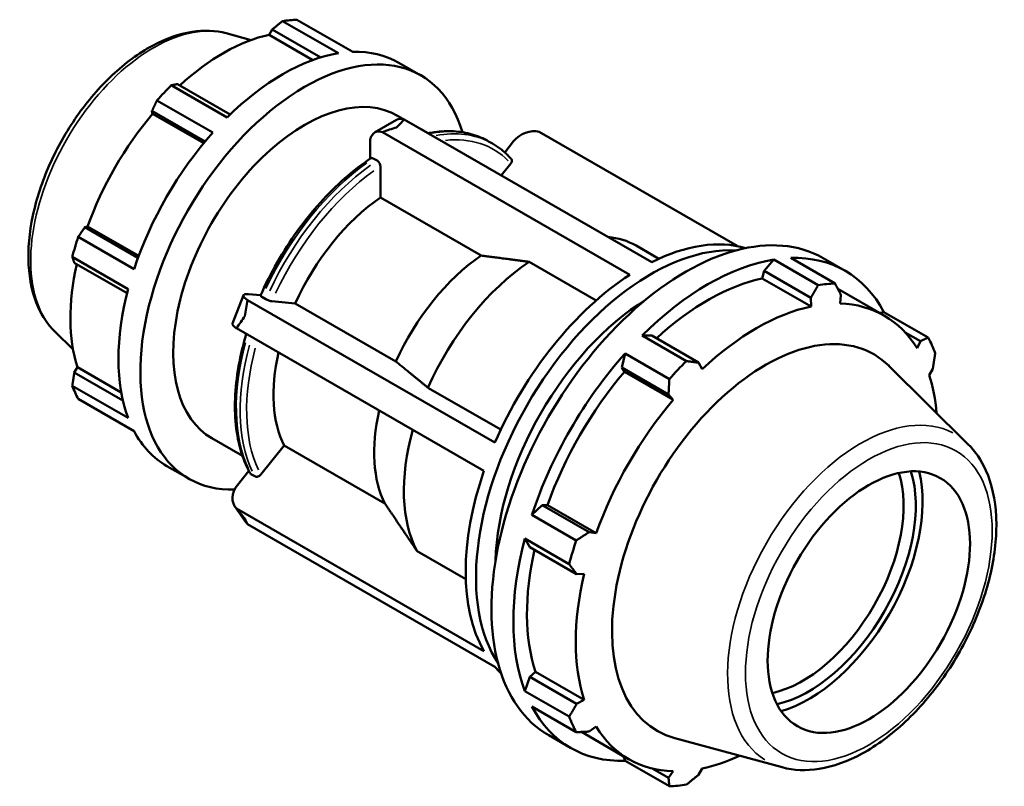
# Model space of a CAD drawing. Header units: inches. Extents: x -2.3 to 51.6, y -14.1 to 33.2.
# Tile 8 of 8: x 47.1 to 51.6, y 29.7 to 33.2. Entities that reach past the tile are written whole.
import ezdxf

# ---------------------------------------------------------------- set-up
doc = ezdxf.new("R2010")
doc.units = ezdxf.units.IN
doc.header["$MEASUREMENT"] = 0
doc.layers.add('Visible (ANSI)', color=7, linetype='Continuous', lineweight=50)
doc.layers.add('Visible Narrow (ANSI)', color=7, linetype='Continuous', lineweight=35)

msp = doc.modelspace()

# ---------------------------------------------------------------- linework, layer by layer
at = {"layer": 'Visible (ANSI)'}
for p, q in [((48.5988, 33.0206), (48.343, 33.1678)), ((48.4087, 33.1742), (48.6645, 33.0269)), ((48.0849, 33.1121), (48.1985, 33.0813)), ((48.2815, 33.1052), (48.2956, 33.1298)), ((48.2956, 33.1298), (48.5178, 33.0018)), ((48.4817, 32.9898), (48.2815, 33.1052)), ((48.8752, 32.9774), (48.9756, 32.9196)), ((47.833, 32.8742), (48.0888, 32.7269)), ((48.1024, 32.7402), (47.8608, 32.8794)), ((48.023, 32.6575), (47.7673, 32.8048)), ((47.7444, 32.7566), (47.9876, 32.6165)), ((47.7475, 32.7436), (47.7444, 32.7566)), ((47.9813, 32.609), (47.7475, 32.7436)), ((48.8648, 32.7153), (48.7644, 32.6575)), ((48.8694, 32.735), (49.0093, 32.6544)), ((48.9002, 32.7171), (50.0335, 32.0645)), ((49.9331, 32.0067), (48.7998, 32.6593)), ((50.4243, 32.1386), (49.518, 32.6605)), ((48.7434, 32.6112), (48.7434, 32.5376)), ((49.2867, 32.6175), (49.3044, 32.6073)), ((49.4012, 32.6179), (49.3603, 32.567)), ((48.7759, 32.5292), (48.7582, 32.5394)), ((48.7907, 32.3606), (48.7907, 32.5035)), ((49.3445, 32.4613), (49.3883, 32.5158)), ((49.252, 32.095), (48.7907, 32.3606)), ((47.4369, 32.2241), (47.4496, 32.2278)), ((47.6802, 32.084), (47.4369, 32.2241)), ((47.6835, 32.0931), (47.4496, 32.2278)), ((47.4066, 32.1802), (47.6624, 32.0329)), ((49.9622, 32.1403), (50.0664, 32.0803)), ((47.6352, 31.9412), (47.3794, 32.0885)), ((50.5926, 32.0762), (50.5481, 32.0244)), ((50.7956, 31.9593), (50.5926, 32.0762)), ((50.6704, 32.0837), (50.8734, 31.9668)), ((50.8193, 32.0829), (50.9197, 32.0251)), ((47.3887, 32.0617), (47.6304, 31.9225)), ((49.7788, 31.889), (49.4718, 32.0658)), ((50.5481, 32.0244), (50.5401, 31.9903)), ((50.5481, 32.0244), (50.7627, 31.9009)), ((50.5401, 31.9903), (50.7633, 31.8618)), ((50.8857, 31.9428), (51.0989, 31.8201)), ((48.1633, 31.9135), (48.1131, 31.7841)), ((48.182, 31.8912), (49.3153, 31.2386)), ((48.2421, 31.913), (48.186, 31.9181)), ((48.2482, 31.9053), (48.2659, 31.8951)), ((50.7627, 31.9009), (50.7633, 31.8618)), ((50.8968, 31.8747), (50.9004, 31.9142)), ((48.2935, 31.8854), (48.4006, 31.8755)), ((48.4006, 31.8755), (48.8619, 31.6099)), ((51.097, 31.8361), (51.0777, 31.8323)), ((51.3, 31.7192), (51.097, 31.8361)), ((49.2651, 31.1091), (48.1318, 31.7618)), ((47.2991, 31.7475), (47.3827, 31.6646)), ((50.0337, 31.7282), (49.9892, 31.7287)), ((49.9892, 31.7287), (50.1922, 31.6118)), ((50.2483, 31.6046), (50.0337, 31.7282)), ((51.1945, 31.7433), (51.2642, 31.7031)), ((51.2642, 31.7031), (51.2491, 31.6702)), ((49.9115, 31.6467), (49.896, 31.5829)), ((50.1144, 31.5298), (49.9115, 31.6467)), ((47.3887, 31.559), (47.4029, 31.5835)), ((47.6036, 31.4679), (47.4029, 31.5835)), ((49.896, 31.5829), (49.9083, 31.5626)), ((49.896, 31.5829), (50.1105, 31.4594)), ((50.265, 31.5748), (50.2483, 31.6046)), ((51.4824, 31.2318), (51.1205, 31.5899)), ((51.3044, 31.5478), (51.3212, 31.5767)), ((47.6112, 31.4309), (47.3887, 31.559)), ((49.9083, 31.5626), (50.1316, 31.434)), ((47.3794, 31.4989), (47.6352, 31.3516)), ((49.0088, 31.49), (49.3422, 31.298)), ((47.6624, 31.2913), (47.4066, 31.4386)), ((50.1105, 31.4594), (50.1316, 31.434)), ((48.019, 31.2583), (48.1589, 31.1777)), ((48.2433, 31.0922), (48.3504, 31.2253)), ((48.3504, 31.2253), (48.8117, 30.9597)), ((47.8123, 31.1315), (47.9127, 31.0737)), ((48.1879, 31.1093), (48.1358, 31.0445)), ((48.198, 31.0949), (48.2157, 31.0847)), ((48.1245, 30.9456), (48.1747, 30.874)), ((49.5322, 30.9529), (49.4848, 30.9077)), ((49.5559, 30.9523), (49.5322, 30.9529)), ((49.7468, 30.8293), (49.5322, 30.9529)), ((49.5559, 30.9523), (49.7792, 30.8237)), ((48.1318, 30.937), (49.2651, 30.2844)), ((49.4848, 30.9077), (49.6878, 30.7908)), ((49.3153, 30.2128), (48.182, 30.8654)), ((49.7792, 30.8237), (49.7468, 30.8293)), ((49.4526, 30.7992), (49.4752, 30.7608)), ((49.6556, 30.6823), (49.4526, 30.7992)), ((49.4752, 30.7608), (49.6898, 30.6372)), ((48.9586, 30.7424), (49.182, 30.6137)), ((49.6898, 30.6372), (49.7239, 30.6376)), ((49.5007, 30.19), (49.4752, 30.1661)), ((49.5007, 30.19), (49.7239, 30.0615)), ((49.4752, 30.1661), (49.4526, 30.1016)), ((49.6898, 30.0425), (49.4752, 30.1661)), ((49.4526, 30.1016), (49.6556, 29.9847)), ((49.7239, 30.0615), (49.6898, 30.0425)), ((49.6878, 29.9133), (49.4848, 30.0302)), ((49.7118, 29.9144), (49.9294, 29.7891)), ((49.7468, 29.9161), (49.7792, 29.939)), ((49.5617, 29.8991), (49.6621, 29.8413)), ((50.6307, 29.7527), (50.1393, 29.886)), ((49.9044, 29.8035), (49.9115, 29.7826)), ((49.9115, 29.7826), (50.1144, 29.6658)), ((50.1105, 29.705), (50.0391, 29.7461)), ((50.1316, 29.7345), (50.1105, 29.705)), ((50.2483, 29.7184), (50.265, 29.7475))]:
    msp.add_line(p, q, dxfattribs=at)
for centre, major_axis, ratio, start_param, end_param in [((48.088, 32.2018), (0.5315, 0.9229), 0.578093, 0.343502, 0.438029), ((48.4442, 31.9966), (-0.5315, -0.9229), 0.578093, 2.641777, 6.625569), ((48.0709, 32.2116), (0.4943, 0.8583), 0.578093, 0.478032, 1.071949), ((48.3438, 32.0545), (0.5315, 0.9229), 0.578093, 0.438029, 1.1289), ((48.3438, 32.0545), (0.5315, 0.9229), 0.578093, 0, 0.343502), ((48.088, 32.2018), (-0.5315, -0.9229), 0.578093, 4.270492, 4.36502), ((48.4442, 31.9966), (0.4252, 0.7383), 0.578093, 0, 3.141593), ((48.0709, 32.2116), (0.4943, 0.8583), 0.578093, 1.26343, 1.874295), ((48.9151, 32.628), (-0.0503, 0.0874), 0.578093, 5.710213, 6.283185), ((48.3438, 32.0545), (0.5315, 0.9229), 0.578093, 1.223427, 1.914298), ((48.8147, 32.5702), (-0.0503, 0.0874), 0.578093, 5.710213, 7.070517), ((49.4725, 32.5769), (0.0825, 0.0579), 0.787757, 0.563073, 1.923377), ((48.8409, 31.7682), (-0.3809, -0.6615), 0.578093, 4.018209, 4.879103), ((50.1905, 30.991), (0.6288, 1.0919), 0.578093, 0, 3.141593), ((48.088, 32.2018), (-0.5315, -0.9229), 0.578093, 5.055891, 5.150418), ((49.522, 31.3759), (0.4401, 0.7643), 0.578093, 0, 0.261831), ((49.9833, 31.1103), (0.5659, 0.9827), 0.578093, 0.139593, 0.720813), ((50.0306, 31.0831), (0.5659, 0.9827), 0.578093, 0.279584, 2.862008), ((49.3022, 31.5026), (-0.3809, -0.6615), 0.578093, 4.018209, 4.879103), ((50.2909, 30.9332), (-0.6288, -1.0919), 0.578093, 3.579622, 4.270492), ((50.2909, 30.9332), (0.6288, 1.0919), 0.578093, 5.935816, 6.626687), ((48.0709, 32.2116), (0.4943, 0.8583), 0.578093, 2.065615, 2.659693), ((49.522, 31.3759), (-0.4401, -0.7643), 0.578093, 4.005643, 4.891669), ((49.9833, 31.1103), (-0.5659, -0.9827), 0.578093, 3.987708, 4.909603), ((50.2909, 30.9332), (-0.5848, -1.0155), 0.578093, 3.619624, 4.213542), ((48.3438, 32.0545), (0.5315, 0.9229), 0.578093, 2.008825, 2.699696), ((50.4939, 30.8163), (0.6288, 1.0919), 0.578093, 0.343502, 0.438029), ((48.2573, 31.8771), (-0.094, 0.0364), 0.209664, 5.650597, 7.010901), ((50.0306, 31.0831), (-0.503, -0.8735), 0.578093, 3.959741, 5.465037), ((50.5142, 30.8046), (-0.5848, -1.0155), 0.578093, 3.619624, 4.23049), ((50.5142, 30.8046), (0.5848, 1.0155), 0.578093, 5.975819, 6.586684), ((48.2071, 31.7476), (-0.094, 0.0364), 0.209664, 0, 0.727715), ((50.5549, 30.7811), (0.4963, 0.8618), 0.578093, 6.13202, 9.575944), ((50.4939, 30.8163), (0.6288, 1.0919), 0.578093, 5.841289, 5.935816), ((48.8409, 31.7682), (-0.3809, -0.6615), 0.578093, 5.202683, 5.9263), ((50.2909, 30.9332), (-0.6288, -1.0919), 0.578093, 4.36502, 5.055891), ((50.4939, 30.8163), (-0.6288, -1.0919), 0.578093, 4.270492, 4.36502), ((50.2909, 30.9332), (-0.5848, -1.0155), 0.578093, 4.405023, 5.015888), ((50.5142, 30.8046), (0.5848, 1.0155), 0.578093, 5.594706, 5.801286), ((48.088, 32.2018), (-0.5315, -0.9229), 0.578093, 5.841289, 5.935816), ((50.5142, 30.8046), (-0.5848, -1.0155), 0.578093, 4.405023, 5.015888), ((49.3022, 31.5026), (-0.3809, -0.6615), 0.578093, 5.202683, 5.9263), ((48.3438, 32.0545), (-0.5315, -0.9229), 0.578093, 5.935816, 6.283185), ((49.522, 31.3759), (-0.4401, -0.7643), 0.578093, 5.132118, 5.938866), ((49.9833, 31.1103), (-0.5659, -0.9827), 0.578093, 5.034906, 5.956801), ((50.7243, 30.6836), (-0.3271, -0.5681), 0.578093, 0.481018, 2.660574), ((50.7521, 30.6676), (0.3467, 0.6021), 0.578093, 3.62624, 5.798538), ((50.7521, 30.6676), (0.3685, 0.64), 0.578093, 3.682872, 5.741906), ((48.2071, 31.0035), (-0.0825, -0.0579), 0.787757, 5.064969, 6.425273), ((48.2573, 30.9319), (-0.0825, -0.0579), 0.787757, 0, 0.142088), ((50.2909, 30.9332), (-0.6288, -1.0919), 0.578093, 5.150418, 5.841289), ((50.4939, 30.8163), (-0.6288, -1.0919), 0.578093, 5.055891, 5.150418), ((50.2909, 30.9332), (-0.5848, -1.0155), 0.578093, 5.207208, 5.801286), ((50.5142, 30.8046), (-0.5848, -1.0155), 0.578093, 5.190421, 5.801286), ((49.9833, 31.1103), (-0.5659, -0.9827), 0.578093, 6.082103, 6.143593), ((50.2909, 30.9332), (-0.6288, -1.0919), 0.578093, 5.935816, 6.626687), ((50.4939, 30.8163), (-0.6288, -1.0919), 0.578093, 5.841289, 5.935816), ((50.5142, 30.8046), (-0.5848, -1.0155), 0.578093, 5.975819, 6.586684), ((50.5142, 30.8046), (0.5848, 1.0155), 0.578093, 3.619624, 3.830072), ((50.4939, 30.8163), (-0.6288, -1.0919), 0.578093, 0.343502, 0.438029)]:
    msp.add_ellipse(centre, major_axis=major_axis, ratio=ratio, start_param=start_param, end_param=end_param, dxfattribs=at)
msp.add_ellipse((51.0282, 30.5086), major_axis=(0.3271, 0.5681), ratio=0.578093, dxfattribs=at)
for points, weights in [([(48.343, 33.1678), (48.3187, 33.1485), (48.2956, 33.1298)], [1, 1.00203012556, 1.00324472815]), ([(47.8608, 32.8794), (47.8471, 32.8769), (47.833, 32.8742)], [1.00324472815, 1.00203012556, 1]), ([(47.7673, 32.8048), (47.7555, 32.7803), (47.7444, 32.7566)], [1, 1.00203012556, 1.00324472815]), ([(47.4369, 32.2241), (47.422, 32.2026), (47.4066, 32.1802)], [1.00324472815, 1.00203012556, 1]), ([(47.3794, 32.0885), (47.3841, 32.0749), (47.3887, 32.0617)], [1, 1.00203012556, 1.00324472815]), ([(49.4718, 32.0658), (49.3539, 32.0815), (49.252, 32.095)], [1, 1.00263247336, 1]), ([(50.7627, 31.9009), (50.7789, 31.9294), (50.7956, 31.9593)], [1.00463175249, 1.00272255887, 1]), ([(50.8734, 31.9668), (50.8873, 31.9399), (50.9004, 31.9142)], [1, 1.00272255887, 1.00463175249]), ([(51.2642, 31.7031), (51.2818, 31.7109), (51.3, 31.7192)], [1.00463175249, 1.00272255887, 1]), ([(51.3322, 31.6478), (51.3267, 31.6115), (51.3212, 31.5767)], [1, 1.00272255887, 1.00463175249]), ([(48.8619, 31.6099), (48.93, 31.5543), (49.0088, 31.49)], [1, 1.00263247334, 1]), ([(50.1922, 31.6118), (50.2209, 31.6081), (50.2483, 31.6046)], [1, 1.00272255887, 1.00463175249]), ([(47.3887, 31.559), (47.3841, 31.5296), (47.3794, 31.4989)], [1.00324472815, 1.00203012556, 1]), ([(50.1105, 31.4594), (50.1126, 31.4938), (50.1144, 31.5298)], [1.00463175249, 1.00272255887, 1]), ([(48.8117, 30.9597), (48.8798, 30.8589), (48.9586, 30.7424)], [1, 1.0026324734, 1]), ([(49.6878, 30.7908), (49.718, 30.8104), (49.7468, 30.8293)], [1, 1.00272255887, 1.00463175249]), ([(49.6898, 30.6372), (49.6731, 30.6593), (49.6556, 30.6823)], [1.00463175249, 1.00272255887, 1]), ([(49.6556, 29.9847), (49.6731, 30.0141), (49.6898, 30.0425)], [1, 1.00272255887, 1.00463175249]), ([(49.7468, 29.9161), (49.718, 29.9147), (49.6878, 29.9133)], [1.00463175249, 1.00272255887, 1]), ([(50.1144, 29.6658), (50.1126, 29.6857), (50.1105, 29.705)], [1, 1.00272255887, 1.00463175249]), ([(50.2483, 29.7184), (50.2209, 29.6962), (50.1922, 29.6733)], [1.00463175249, 1.00272255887, 1])]:
    msp.add_rational_spline(points, weights, degree=2, dxfattribs=at)
for points, knots in [([(48.0849, 33.1121), (48.0354, 33.1256), (47.9822, 33.1274), (47.868, 33.1095), (47.8068, 33.0875), (47.6833, 33.0209), (47.6212, 32.9751), (47.5042, 32.8655), (47.4494, 32.8018), (47.3523, 32.663), (47.3099, 32.5882), (47.2415, 32.4342), (47.2155, 32.3552), (47.1824, 32.2), (47.1755, 32.1239), (47.1831, 31.9818), (47.1975, 31.9157), (47.2425, 31.8159), (47.2678, 31.7784), (47.2991, 31.7475)], [5.650886, 5.650886, 5.650886, 5.650886, 5.935102, 5.935102, 6.252172, 6.252172, 6.585592, 6.585592, 6.918478, 6.918478, 7.249455, 7.249455, 7.580521, 7.580521, 7.913589, 7.913589, 8.246651, 8.246651, 8.490148, 8.490148, 8.490148, 8.490148]), ([(49.2867, 32.6175), (49.2631, 32.6311), (49.2377, 32.6419), (49.1843, 32.6572), (49.1563, 32.6619), (49.0984, 32.6651), (49.0684, 32.6637), (49.0283, 32.6579), (49.0188, 32.6563), (49.0092, 32.6544)], [5.4997209, 5.4997209, 5.4997209, 5.4997209, 5.6414993, 5.6414993, 5.7832777, 5.7832777, 5.9250561, 5.9250561, 5.9690159, 5.9690159, 5.9690159, 5.9690159]), ([(49.3897, 32.5376), (49.3847, 32.5432), (49.3796, 32.5486), (49.369, 32.5591), (49.3636, 32.5641), (49.3525, 32.5739), (49.3468, 32.5785), (49.3351, 32.5874), (49.3292, 32.5917), (49.317, 32.5998), (49.3108, 32.6037), (49.3044, 32.6073)], [5.3101843, 5.3101843, 5.3101843, 5.3101843, 5.3480916, 5.3480916, 5.3859989, 5.3859989, 5.4239062, 5.4239062, 5.4618135, 5.4618135, 5.4997209, 5.4997209, 5.4997209, 5.4997209]), ([(48.7474, 32.5402), (48.707, 32.5135), (48.667, 32.4827), (48.5888, 32.4143), (48.5508, 32.3766), (48.4777, 32.2954), (48.4427, 32.2519), (48.377, 32.1605), (48.3462, 32.1126), (48.2898, 32.0139), (48.2641, 31.9631), (48.2415, 31.9117)], [0.0746593, 0.0746593, 0.0746593, 0.0746593, 0.2542025, 0.2542025, 0.4337457, 0.4337457, 0.6132889, 0.6132889, 0.7928321, 0.7928321, 0.9723753, 0.9723753, 0.9723753, 0.9723753]), ([(48.7582, 32.5394), (48.7564, 32.5405), (48.7542, 32.5412), (48.7509, 32.5416), (48.749, 32.5412), (48.7476, 32.5404), (48.7475, 32.5403), (48.7474, 32.5402)], [0, 0, 0, 0, 0.01967926, 0.01967926, 0.03938622, 0.03938622, 0.04113958, 0.04113958, 0.04113958, 0.04113958]), ([(48.7907, 32.5035), (48.7907, 32.5057), (48.7903, 32.5084), (48.7889, 32.5131), (48.7877, 32.516), (48.7851, 32.5204), (48.7833, 32.5229), (48.7799, 32.5265), (48.7777, 32.5282), (48.7759, 32.5292)], [-0.07889857, -0.07889857, -0.07889857, -0.07889857, -0.05912751, -0.05912751, -0.03938622, -0.03938622, -0.01967926, -0.01967926, 0, 0, 0, 0]), ([(49.3883, 32.5158), (49.3899, 32.5178), (49.3913, 32.5203), (49.3929, 32.5248), (49.3932, 32.5275), (49.3929, 32.5318), (49.3921, 32.5341), (49.3907, 32.5364), (49.3902, 32.537), (49.3897, 32.5376)], [-0.07889857, -0.07889857, -0.07889857, -0.07889857, -0.05912751, -0.05912751, -0.03938622, -0.03938622, -0.01967926, -0.01967926, -0.01295623, -0.01295623, -0.01295623, -0.01295623]), ([(48.2415, 31.9117), (48.2414, 31.9115), (48.2414, 31.9112), (48.2416, 31.9103), (48.2424, 31.9094), (48.2446, 31.9075), (48.2463, 31.9063), (48.2482, 31.9053)], [-0.04754386, -0.04754386, -0.04754386, -0.04754386, -0.03938622, -0.03938622, -0.01967926, -0.01967926, 0, 0, 0, 0]), ([(48.2659, 31.8951), (48.2677, 31.894), (48.2702, 31.8927), (48.2748, 31.8907), (48.2777, 31.8895), (48.2825, 31.8879), (48.2853, 31.887), (48.2897, 31.8859), (48.292, 31.8855), (48.2935, 31.8854)], [0, 0, 0, 0, 0.01967926, 0.01967926, 0.03938622, 0.03938622, 0.05912751, 0.05912751, 0.07889857, 0.07889857, 0.07889857, 0.07889857]), ([(48.1766, 31.736), (48.1657, 31.6994), (48.1564, 31.663), (48.1381, 31.5758), (48.1309, 31.5255), (48.1236, 31.428), (48.1236, 31.3809), (48.1309, 31.2912), (48.1383, 31.2487), (48.1602, 31.1696), (48.1748, 31.133), (48.1929, 31.1)], [1.1752159, 1.1752159, 1.1752159, 1.1752159, 1.3016155, 1.3016155, 1.4812366, 1.4812366, 1.6608576, 1.6608576, 1.8404787, 1.8404787, 2.0200997, 2.0200997, 2.0200997, 2.0200997]), ([(50.6307, 29.7527), (50.6843, 29.7382), (50.742, 29.7363), (50.8657, 29.7561), (50.9321, 29.7801), (51.0656, 29.8527), (51.1328, 29.9024), (51.2593, 30.0212), (51.3186, 30.0903), (51.4238, 30.2407), (51.4696, 30.3218), (51.5437, 30.4886), (51.572, 30.5742), (51.6078, 30.7422), (51.6153, 30.8245), (51.6074, 30.978), (51.592, 31.0493), (51.5437, 31.1573), (51.5163, 31.1982), (51.4824, 31.2318)], [2.509294, 2.509294, 2.509294, 2.509294, 2.79594, 2.79594, 3.11366, 3.11366, 3.446111, 3.446111, 3.777947, 3.777947, 4.108027, 4.108027, 4.438192, 4.438192, 4.770207, 4.770207, 5.102333, 5.102333, 5.348555, 5.348555, 5.348555, 5.348555]), ([(48.1929, 31.1), (48.193, 31.0998), (48.1931, 31.0996), (48.1944, 31.0976), (48.1961, 31.0959), (48.198, 31.0949)], [-0.02205411, -0.02205411, -0.02205411, -0.02205411, -0.01967926, -0.01967926, 0, 0, 0, 0]), ([(48.2157, 31.0847), (48.2175, 31.0836), (48.22, 31.0829), (48.2246, 31.0824), (48.2275, 31.0827), (48.2323, 31.084), (48.2351, 31.0853), (48.2395, 31.0881), (48.2418, 31.0902), (48.2433, 31.0922)], [0, 0, 0, 0, 0.01967926, 0.01967926, 0.03938622, 0.03938622, 0.05912751, 0.05912751, 0.07889857, 0.07889857, 0.07889857, 0.07889857])]:
    msp.add_open_spline(points, degree=3, knots=knots, dxfattribs=at)
for points in [[(48.8649, 32.6815), (48.8763, 32.6937), (48.8881, 32.7057), (48.9002, 32.7171)], [(48.7998, 32.6593), (48.8219, 32.6675), (48.8437, 32.6749), (48.8649, 32.6815)], [(48.1704, 31.818), (48.1737, 31.8415), (48.1775, 31.8661), (48.182, 31.8912)], [(48.1318, 31.7618), (48.1446, 31.7812), (48.1576, 31.8001), (48.1704, 31.818)], [(48.1704, 30.8909), (48.1576, 30.9052), (48.1446, 30.9206), (48.1318, 30.937)], [(48.182, 30.8654), (48.1775, 30.8736), (48.1737, 30.8822), (48.1704, 30.8909)]]:
    msp.add_open_spline(points, degree=3, dxfattribs=at)
at = {"layer": 'Visible Narrow (ANSI)'}
for centre, major_axis, start_param, end_param in [((47.7521, 32.3952), (-0.3975, -0.6902), 3.434721, 5.990057), ((48.8084, 31.7869), (0.4783, 0.8306), 0.023801, 0.452219), ((48.8261, 31.7767), (0.4783, 0.8306), 0.023801, 0.452219), ((48.8409, 31.7682), (0.4679, 0.8125), 6.126184, 6.682935), ((48.8084, 31.7869), (0.4783, 0.8306), 0.902552, 1.711574), ((48.8261, 31.7767), (-0.4783, -0.8306), 4.044145, 4.853167), ((48.8409, 31.7682), (0.4679, 0.8125), 0.904046, 1.710081), ((48.8084, 31.7869), (-0.4783, -0.8306), 5.1392, 5.902883), ((48.8261, 31.7767), (-0.4783, -0.8306), 5.1392, 5.902883), ((48.8409, 31.7682), (-0.4679, -0.8125), 5.147718, 5.90176), ((50.9915, 30.5298), (0.4308, 0.748), 0.021031, 3.120562)]:
    msp.add_ellipse(centre, major_axis=major_axis, ratio=0.578093, start_param=start_param, end_param=end_param, dxfattribs=at)
msp.add_ellipse((51.0282, 30.5086), major_axis=(-0.3988, -0.6925), ratio=0.578093, dxfattribs=at)

doc.saveas('drawing.dxf')
